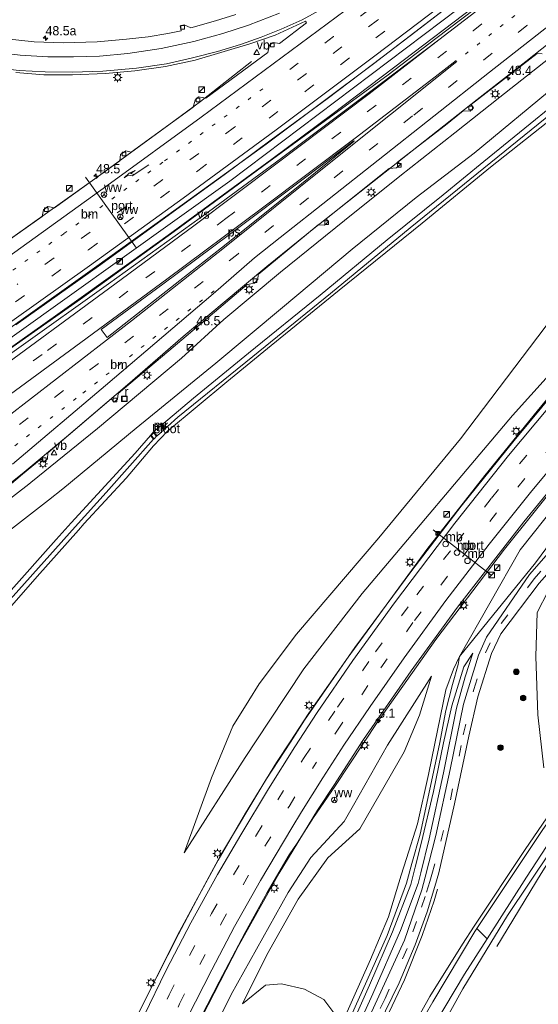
# Model space of a CAD drawing. Header units: millimetres. Extents: x 82463 to 85160, y 450000 to 452470.
# Tile 63 of 98: x 84031 to 84171, y 451075 to 451341. Entities that reach past the tile are written whole.
import ezdxf
from ezdxf.enums import TextEntityAlignment as Align

# ---------------------------------------------------------------- set-up
doc = ezdxf.new("R2010")
doc.units = ezdxf.units.MM
doc.linetypes.add('13strp', pattern=[4, 1, -3])
doc.linetypes.add('39strp', pattern=[12, 3, -9])
for name, color, linetype, lineweight in [('af-b5-muur', 8, 'muur', 18), ('af-bs-muur', 8, 'muur', 18), ('af-bs-rasterhekwerk', 8, 'hekwerk', 18), ('as-bs-kilometr', 13, 'Continuous', 18), ('bp-bs-boom', 93, 'Continuous', 18), ('bw-bs-drip', 8, 'Continuous', 18), ('bw-bs-portaal', 8, 'Continuous', 18), ('bw-bs-rona', 8, 'Continuous', 18), ('gr-bs-geleiderail', 213, 'geleiderail', 18), ('gw-bs-insteekwatergang', 93, 'Continuous', 18), ('gw-bs-kruinlijn', 93, 'Continuous', 18), ('gw-bs-teenlijn', 93, 'Continuous', 18), ('mk-b5-verdrijfstrp', 8, 'Continuous', 18), ('mk-b5-vlakmark', 8, 'Continuous', 18), ('mk-bs-13streep 0.45', 8, '13strp', 18), ('mk-bs-39streep 0.15', 8, '39strp', 18), ('mk-bs-pijlre750', 8, 'Continuous', 18), ('mk-bs-streep 0.15', 8, 'Continuous', 18), ('og-b5-water', 153, 'Continuous', 18), ('og-bs-inrichtingselement', 253, 'Continuous', 18), ('og-bs-maaiveld', 253, 'Continuous', 18), ('og-bs-terreinafscheiding', 253, 'Continuous', 18), ('wh-bs-greppel', 133, 'greppel', 18), ('wh-bs-kolk', 8, 'Continuous', 18), ('wh-bs-put', 8, 'Continuous', 18), ('wh-bs-waterlijn', 133, 'Continuous', 18), ('wm-bs-lichtmast', 8, 'Continuous', 18), ('wm-bs-lijnverlich', 8, 'lijnverlich', 18), ('wm-bs-verkeersbord', 8, 'Continuous', 18)]:
    doc.layers.add(name, color=color, linetype=linetype, lineweight=lineweight)
doc.styles.add('rtw_iso', font='iso-rtw.shx')
doc.linetypes.add('geleiderail', pattern='A,2,-1,[175,RTW.shx,S=0.5,R=0,X=0,Y=0],-1', length=4)
doc.linetypes.add('greppel', pattern='A,25.5,-0.01,[14,RTW.shx,S=1,R=0,X=0,Y=0],1,[14,RTW.shx,S=1,R=0,X=0,Y=0],1,[14,RTW.shx,S=1,R=0,X=0,Y=0],1,[14,RTW.shx,S=1,R=0,X=0,Y=0],1,[14,RTW.shx,S=1,R=0,X=0,Y=0],0.5,-0.01', length=30.02)
doc.linetypes.add('hekwerk', pattern='A,7,-1.5,[1,RTW.shx,S=0.75,R=0,X=0,Y=0],-1.5', length=10)
doc.linetypes.add('lijnverlich', pattern='A,0,-5,[22,RTW.shx,S=1,R=0,X=-0.625,Y=0],2.5,-0.5,[3,RTW.shx,S=0.5,R=0,X=0,Y=0],-0.5,2.5,[22,RTW.shx,S=1,R=180,X=0.625,Y=0],-5', length=16)
doc.linetypes.add('muur', pattern='A,8,-1,[6,RTW.shx,S=0.75,R=90,X=0,Y=0],-1', length=10)

# ---------------------------------------------------------------- blocks, each defined once
blk = doc.blocks.new('kolk')
blk.add_lwpolyline([(-0.5, -0.5), (0.5, -0.5), (0.5, 0.5), (-0.5, 0.5)], close=True)
blk = doc.blocks.new('verkeersbord')
for p, q in [((0, 0.75), (-0.75, -0.625)), ((0.75, -0.625), (0, 0.75)), ((-0.75, -0.625), (0.75, -0.625))]:
    blk.add_line(p, q)
blk = doc.blocks.new('dtbattr')
at = {"style": 'rtw_iso'}
blk.add_attdef('TAG', (0.59, 0.87), '', height=2.5, dxfattribs=at)
blk = doc.blocks.new('put')
for p, q in [((0.75, 0.75), (-0.75, 0.75)), ((-0.75, 0.75), (-0.75, -0.75)), ((0.75, -0.75), (0.75, 0.75)), ((-0.75, -0.75), (0.75, -0.75))]:
    blk.add_line(p, q)
blk.add_lwpolyline([(-0.625, 0.625), (0.625, 0.625), (0.625, -0.625), (-0.625, -0.625)], close=True)
blk = doc.blocks.new('wegwijzer')
for q in [(-0.53, -0.53), (0, 0.75), (0.53, -0.53)]:
    blk.add_line((0, 0), q)
blk.add_circle((0, 0), 0.75)
blk = doc.blocks.new('dtb')
blk.add_circle((0, 0), 0.75)
blk = doc.blocks.new('camera')
h = blk.add_hatch(color=256)
h.paths.add_polyline_path([(0.5, 0.5), (-0.5, 0.5), (0, 0)])
h.paths.add_polyline_path([(0, 0), (-0.5, -0.5), (0.5, -0.5)])
for p, q in [((-0.5, 0.5), (0.5, -0.5)), ((0.5, 0.5), (-0.5, -0.5))]:
    blk.add_line(p, q)
blk.add_lwpolyline([(-0.5, 0.5), (0.5, 0.5), (0.5, -0.5), (-0.5, -0.5)], close=True)
blk = doc.blocks.new('dtbattr-r')
at = {"style": 'rtw_iso'}
blk.add_attdef('TAG', text='', height=2.5, dxfattribs=at).set_placement((0, 0), align=Align.MIDDLE_CENTER)
blk = doc.blocks.new('dtbattr-l')
at = {"style": 'rtw_iso'}
blk.add_attdef('TAG', (0, 0), '', height=2.5, dxfattribs=at)
blk = doc.blocks.new('pijlr')
for p, q in [((0, 0, 0.1), (5.45, 0, 0.1)), ((5.45, -0.75, 0.1), (4.7, 0, 0.1)), ((6.2, -0.75, 0.1), (5.45, 0, 0.1)), ((4, -0.75, 0.1), (5.45, -0.75, 0.1)), ((5.7, -1.05, 0.1), (4, -0.75, 0.1)), ((7.5, -0.75, 0.1), (5.7, -1.05, 0.1)), ((7.5, -0.75, 0.1), (6.2, -0.75, 0.1))]:
    blk.add_line(p, q)
blk = doc.blocks.new('kast')
blk.add_line((-0.75, -0.75), (0.75, 0.75))
blk.add_lwpolyline([(-0.75, 0.75), (0.75, 0.75), (0.75, -0.75), (-0.75, -0.75)], close=True)
blk = doc.blocks.new('boom')
blk.add_hatch(color=256).paths.add_polyline_path([(-0.75, 0, 1), (0.75, 0, 1)])
blk.add_circle((0, 0), 0.75)
blk = doc.blocks.new('lantaarnpaal')
for p, q in [((-0.75, 0), (-1.25, 0)), ((-0.88, 0.88), (-0.53, 0.53)), ((0, 0.75), (0, 1.25)), ((0.53, 0.53), (0.88, 0.88)), ((0.75, 0), (1.25, 0)), ((-0.53, -0.53), (-0.88, -0.88)), ((0, -0.75), (0, -1.25)), ((0.53, -0.53), (0.88, -0.88))]:
    blk.add_line(p, q)
blk.add_circle((0, 0), 0.75)
blk = doc.blocks.new('hecto')
for p, q in [((0, 0.625), (-0.625, 0)), ((0, -0.625), (0, 0.625)), ((-0.625, 0), (0.625, 0)), ((0.625, 0), (0, -0.625))]:
    blk.add_line(p, q)

msp = doc.modelspace()

# ---------------------------------------------------------------- linework, layer by layer
at = {"layer": 'af-b5-muur'}
msp.add_polyline3d([(84067.165, 451229.726, 0.372), (84068.148, 451228.621, -0.303), (84067.998, 451228.489, -0.566), (84067.173, 451229.416, -0.566), (84066.587, 451228.69, -0.566), (84067.365, 451227.822, -0.566), (84067.217, 451227.688, -0.307), (84066.325, 451228.684, 0.358)], close=True, dxfattribs=at)
at = {"layer": 'af-bs-muur'}
msp.add_polyline3d([(84067.291, 451227.755, -0.307), (84066.456, 451228.687, 0.358), (84067.169, 451229.571, 0.372), (84068.073, 451228.555, -0.303)], dxfattribs=at)
at = {"layer": 'af-bs-rasterhekwerk'}
for points in [[(84160.026, 451090.534, -0.789), (84172.058, 451110.252, -0.743), (84183.684, 451128.616, -0.816), (84196.344, 451146.822, -1.016), (84211.599, 451166.819, -1.084), (84230.741, 451191.569, -1.011), (84243.081, 451207.638, -1.12), (84245.257, 451209.852, -0.791), (84246.789, 451211.536, -0.616)], [(84144.004, 451105.996, -0.266), (84143.139, 451102.83, -0.263), (84139.895, 451093.503, -0.263), (84135.046, 451081.52, -0.236), (84123.391, 451056.8, -0.236)]]:
    msp.add_polyline3d(points, dxfattribs=at)
at = {"layer": 'bw-bs-portaal'}
for points in [[(84048.818, 451298.582, 11.831), (84062.566, 451279.346, 11.84)], [(84142.873, 451203.216, 8.637), (84158.554, 451190.943, 8.682)]]:
    msp.add_polyline3d(points, dxfattribs=at)
at = {"layer": 'gr-bs-geleiderail'}
for points in [[(84281.006, 451455.09, 3.519), (84258.857, 451435.466, 3.524), (84231.19, 451412.164, 3.775), (84207.664, 451392.843, 4.02), (84185.233, 451374.742, 4.118), (84159.994, 451354.857, 4.238), (84136.583, 451336.785, 4.28), (84129.064, 451331.014, 4.234), (84114.144, 451319.778, 4.157), (84098.98, 451308.628, 4.229), (84086.286, 451299.198, 4.166)], [(84284.033, 451452.167, 2.875), (84264.551, 451435.124, 3.478), (84251.042, 451423.693, 3.64), (84230.091, 451406.008, 3.89), (84205.796, 451385.887, 4.006), (84182.975, 451367.52, 4.169), (84156.336, 451346.634, 4.229), (84132.107, 451328.153, 4.266), (84115.766, 451315.832, 4.225), (84099.152, 451303.444, 4.229), (84081.967, 451290.855, 4.252), (84071.142, 451282.929, 4.265), (84060.615, 451275.335, 4.274), (84041.281, 451261.559, 4.211), (84020.012, 451246.493, 4.202), (84010.303, 451239.697, 4.154)], [(84269.9, 451413.174, 2.346), (84258.346, 451403.547, 3.148), (84241.049, 451389.102, 3.329), (84223.266, 451374.329, 3.385), (84205.28, 451359.713, 3.538), (84186.481, 451344.566, 3.64), (84167.904, 451329.859, 3.668), (84154.727, 451319.546, 3.714), (84110.536, 451284.658, 3.757), (84097.821, 451274.415, 3.798), (84086.307, 451264.734, 3.721), (84075.248, 451255.462, 3.766), (84060.167, 451242.439, 3.69), (84043.615, 451228.385, 3.573), (84031.615, 451218.385, 3.483)], [(84325.427, 451412.518, 2.652), (84317.25, 451403.133, 3.209), (84304.918, 451389.186, 3.065), (84288.404, 451370.179, 3.158), (84268.528, 451347.606, 3.362), (84250.429, 451326.91, 3.413), (84232.006, 451305.915, 3.441), (84195.218, 451263.742, 3.26), (84177.753, 451243.474, 3.026), (84170.949, 451235.302, 3.067), (84156.822, 451217.886, 3.062), (84141.095, 451197.855, 3.099), (84119.813, 451168.774, 2.995), (84109.174, 451153.623, 3.049), (84104.129, 451145.871, 2.933)], [(84337.079, 451401.305, 2.963), (84328.878, 451391.75, 2.722), (84314.812, 451375.662, 2.916), (84299.912, 451358.654, 2.93), (84284.109, 451340.555, 2.949), (84269.167, 451323.532, 3.018), (84255.116, 451307.414, 2.995), (84225.198, 451273.203, 2.981), (84207.67, 451253.261, 2.977), (84198.139, 451242.231, 2.66), (84181.734, 451222.886, 2.574), (84167.395, 451205.376, 2.538), (84149.413, 451182.261, 2.293), (84136.856, 451165.072, 2.18), (84124.033, 451146.5, 1.949), (84115.931, 451134.069, 1.873)], [(83993.116, 451256.888, 3.467), (84010.57, 451269.195, 3.479), (84029.109, 451282.307, 3.52), (84051.902, 451298.612, 3.602), (84071.295, 451312.694, 3.606), (84079.906, 451319.01, 3.638), (84093.682, 451329.818, 2.894)], [(84086.286, 451299.198, 4.166), (84074.521, 451290.623, 3.983), (84052.887, 451274.969, 3.861), (84029.919, 451258.598, 4.189)], [(83903.054, 451122.562, 3.533), (83908.791, 451126.695, 3.519), (83920.865, 451135.204, 3.483), (83935.921, 451146.117, 3.429), (83948.754, 451155.361, 3.343), (83963.328, 451166.272, 3.343), (83978.345, 451177.423, 3.245), (83993.604, 451188.964, 3.236), (84008.365, 451200.299, 3.37), (84022.589, 451211.181, 3.451), (84030.35, 451217.33, 3.474), (84031.615, 451218.385, 3.483)], [(84104.129, 451145.871, 2.933), (84100.485, 451140.271, 2.85), (84092.039, 451126.587, 2.655), (84084.63, 451113.843, 2.646), (84079.652, 451104.565, 2.452), (84073.956, 451093.893, 2.388), (84068.037, 451082.311, 2.334), (84060.865, 451067.981, 2.162), (84054.184, 451053.556, 1.967), (84047.314, 451037.76, 1.895), (84042.126, 451025.336, 1.682)], [(84115.931, 451134.069, 1.873), (84111.591, 451127.41, 1.832), (84101.17, 451110.338, 1.723), (84090.107, 451090.526, 1.619), (84080.335, 451071.589, 1.375), (84072.69, 451055.989, 1.32)]]:
    msp.add_polyline3d(points, dxfattribs=at)
at = {"layer": 'gw-bs-insteekwatergang'}
for points in [[(84186.921, 451327.534, 0.453), (84156.509, 451302.845, 0.375), (84145.535, 451293.761, 0.466), (84130.405, 451281.64, 0.462), (84112.294, 451266.691, 0.462), (84092.866, 451250.957, 0.502), (84078.019, 451238.838, 0.448), (84071.048, 451232.955, 0.322), (84067.165, 451229.726, 0.372)], [(84046.856, 451203.144, 0.416), (84048.397, 451204.88, 0.421), (84059.739, 451217.166, 0.399), (84067.166, 451225.874, 0.403), (84070.987, 451229.863, 0.39), (84087.037, 451243.247, 0.502), (84098.978, 451253.039, 0.502), (84117.395, 451268.049, 0.547), (84139.85, 451286.16, 0.466), (84158.309, 451301.26, 0.486), (84175.564, 451314.856, 0.504)], [(84044.945, 451205.055, 0.422), (84062.194, 451223.929, 0.34), (84066.325, 451228.684, 0.358)], [(84158.465, 451091.535, -1.15), (84162.97, 451098.94, -1.15), (84180.567, 451125.176, -1.033), (84198.285, 451150.751, -1.137), (84218.274, 451177.138, -1.521), (84228.7, 451190.863, -1.521), (84242.924, 451208.026, -1.272), (84244.24, 451211.318, -0.965), (84243.272, 451213.734, -0.752), (84241.697, 451214.281, -0.666), (84239.759, 451213.718, -0.625), (84234.551, 451207.725, -0.77), (84210.379, 451176.381, -0.815), (84194.513, 451155.892, -0.716), (84183.149, 451139.328, -0.775), (84167.691, 451116.748, -0.734), (84153.979, 451096.021, -0.737)], [(84046.856, 451203.144, 0.416), (84035.731, 451190.605, 0.381), (84023.115, 451176.21, 0.327), (84007.334, 451158.967, 0.358), (83996.673, 451146.86, 0.372), (83984.249, 451132.564, 0.439), (83975.64, 451122.846, 0.471), (83974.444, 451122.446, 0.471), (83973.372, 451123.128, 0.471), (83973.113, 451123.293, 0.471), (83972.669, 451124.566, 0.471), (83973.206, 451126.027, 0.471), (83983.276, 451136.702, 0.444), (83998.042, 451153.413, 0.39), (84012.74, 451169.628, 0.358), (84027.958, 451186.084, 0.358), (84040.861, 451200.592, 0.448), (84044.945, 451205.055, 0.422)], [(84153.979, 451096.021, -0.737), (84150.753, 451091.146, -0.738), (84141.928, 451076.969, -0.576), (84134.511, 451063.742, -0.738), (84128.468, 451050.677, -0.915), (84119.132, 451027.831, -1.114), (84103.428, 450988.961, -0.929), (84088.583, 450950.43, -0.775), (84078.216, 450918.597, -0.779), (84072.043, 450899.776, -0.29), (84066.986, 450880.378, -0.413), (84063.638, 450866.182, -0.431), (84062.387, 450858.688, -0.554), (84061.157, 450844.965, -0.418), (84060.525, 450833.339, -0.45), (84060.646, 450826.18, -0.463)], [(84158.465, 451091.535, -1.15), (84150.906, 451079.11, -1.15), (84140.264, 451059.89, -1.15), (84134.6, 451047.563, -1.15), (84119.118, 451010.399, -1.15), (84103.699, 450969.785, -1.15), (84093.919, 450943.875, -1.15), (84077.753, 450895.86, -1.15), (84072.295, 450877.884, -0.995), (84069.021, 450859.577, -0.945), (84068.007, 450845.21, -1.005)]]:
    msp.add_polyline3d(points, dxfattribs=at)
at = {"layer": 'gw-bs-kruinlijn'}
for points in [[(84034.002, 451215.998, 2.806), (84052.065, 451230.621, 2.885), (84074.712, 451249.633, 2.916), (84086.173, 451260.119, 2.988), (84101.56, 451272.927, 2.993), (84118.82, 451286.844, 3.006), (84133.832, 451298.861, 3.06), (84148.704, 451310.606, 3.097), (84160.894, 451320.201, 3.185), (84174.031, 451330.599, 3.097), (84191.948, 451345.271, 2.986), (84214.511, 451363.326, 2.782), (84241.317, 451385.021, 2.638), (84276.747, 451413.268, 2.14), (84291.831, 451424.102, 1.972), (84300.209, 451430.73, 1.618), (84302.262, 451433.218, 1.336), (84301.768, 451435.486, 1.223), (84300.301, 451437.961, 0.755)], [(84098.508, 451151.492, 1.761), (84107.844, 451165.626, 1.881), (84123.609, 451185.947, 1.927), (84164.276, 451234.101, 2.18), (84193.28, 451266.238, 2.517), (84208.968, 451285.22, 2.559), (84225.954, 451304.699, 2.527), (84242.016, 451322.703, 2.61), (84259.488, 451342.419, 2.647), (84275.257, 451360.269, 2.638), (84292.444, 451380.277, 2.606), (84306.481, 451396.297, 2.559), (84315.328, 451406.204, 2.476), (84319.501, 451410.966, 2.312), (84320.413, 451411.856, 2.149), (84322.127, 451412.303, 2.058), (84323.219, 451411.893, 1.528)], [(84150.004, 451168.917, 0.814), (84166.423, 451197.797, 1.33), (84179.398, 451214.069, 1.505), (84195.397, 451233.212, 1.512), (84206.342, 451246.173, 1.575), (84217.513, 451258.298, 1.482), (84232.51, 451276.078, 1.537), (84248.731, 451293.608, 1.633), (84262.163, 451309.148, 1.771), (84276.844, 451326.033, 1.89), (84291.59, 451342.79, 1.76), (84297.873, 451349.79, 1.772), (84308.572, 451361.731, 1.826), (84321.681, 451378.071, 1.788), (84330.639, 451388.067, 1.618), (84336.796, 451395.109, 1.69), (84336.653, 451396.781, 1.689), (84335.734, 451397.345, 2.049)], [(83907.096, 451123.468, 2.921), (83907.888, 451122.869, 2.871), (83908.817, 451123.013, 2.871), (83920.203, 451130.998, 2.885), (83958.576, 451159.305, 2.651), (83977.553, 451172.925, 2.624), (83996.816, 451187.28, 2.638), (84033.467, 451215.564, 2.804), (84034.002, 451215.998, 2.806)], [(84137.069, 451112.931, 0.252), (84139.306, 451120.901, 0.352), (84144.514, 451145.212, 0.424), (84146.281, 451154.299, 0.719), (84148.027, 451161.336, 0.932), (84149.58, 451166.787, 0.955), (84150.004, 451168.917, 0.814)], [(84138.003, 451111.997, 0.149), (84139.627, 451118.377, 0.18), (84142.947, 451132.455, 0.42), (84145.664, 451145.636, 0.637), (84147.927, 451155.623, 0.787), (84151.142, 451166.122, 0.9), (84153.552, 451169.874, 0.61)], [(84121.266, 451128.734, 0.812), (84130.516, 451144.929, 1.085), (84142.367, 451163.587, 0.954)], [(84075.463, 451115.805, 1.366), (84092.004, 451141.645, 1.678), (84098.508, 451151.492, 1.761)], [(84078.998, 451059.081, 0.185), (84088.192, 451077.561, 0.293), (84103.652, 451105.161, 0.583), (84109.713, 451114.55, 0.764), (84118.731, 451124.296, 0.737), (84121.266, 451128.734, 0.812)], [(84137.069, 451112.931, 0.252), (84135.584, 451107.641, 0.185), (84130.392, 451093.508, 0.171), (84120.559, 451071.627, 0.207)], [(84138.003, 451111.997, 0.149), (84136.8, 451107.273, 0.126), (84131.845, 451094.514, 0.23), (84125.59, 451080.063, 0.207), (84116.242, 451058.999, 0.239)], [(84091.229, 451075.019, -0.888), (84097.463, 451080.044, -0.653), (84101.816, 451080.43, -0.508), (84108.051, 451079.015, -0.503), (84113.286, 451076.156, -0.53), (84115.98, 451072.6, -0.458), (84116.179, 451065.178, -0.363)]]:
    msp.add_polyline3d(points, dxfattribs=at)
at = {"layer": 'gw-bs-teenlijn'}
for points in [[(84038.752, 451211.248, 0.362), (84042.666, 451214.294, 0.358), (84062.458, 451230.67, 0.282), (84084.015, 451248.308, 0.277), (84102.096, 451263.36, 0.3), (84120.935, 451279.076, 0.318), (84138.211, 451293.041, 0.381), (84153.951, 451305.095, 0.347), (84176.428, 451323.636, 0.356), (84200.279, 451342.895, 0.393), (84222.224, 451360.976, 0.426), (84245.167, 451378.815, 0.435), (84275.377, 451404.452, 0.501), (84293.128, 451417.888, 0.197), (84300.278, 451422.393, -0.185), (84303.358, 451424, -0.575)], [(84092.955, 451157.045, 0.706), (84095.731, 451161.545, 0.7), (84105.857, 451174.982, 0.8), (84128.136, 451200.998, 1.203), (84150.196, 451227.839, 0.985), (84173.182, 451258.027, 0.863), (84185.131, 451274.174, 0.801), (84197.673, 451289.918, 0.792), (84211.323, 451305.459, 0.713), (84235.461, 451333.131, 0.769), (84260.078, 451360.822, 0.76), (84283.93, 451387.081, 0.713), (84299.604, 451403.57, 0.178), (84312.034, 451416.721, -0.907)], [(84150.004, 451168.917, 0.814), (84170.55, 451194.3, 0.488), (84183.232, 451211.511, 0.493), (84199.249, 451229.46, 0.286), (84210.49, 451243.228, 0.305), (84220.988, 451255.1, 0.155), (84236.375, 451272.858, 0.193), (84252.877, 451290.078, 0.233), (84266.676, 451305.892, 0.55), (84281.103, 451322.127, 0.836), (84294.151, 451340.762, 0.953), (84300.314, 451347.475, 1.152), (84310.287, 451360.377, 1.345), (84323.332, 451376.635, 1.275), (84331.596, 451387.134, 1.31), (84341.283, 451396.377, 0.394), (84340.606, 451398.693, 0.312), (84338.779, 451401.035, 0.039)], [(84251.724, 451249.735, 0.067), (84233.264, 451246.519, 0.139), (84221.024, 451237.654, 0.165), (84209.467, 451226.843, 0.134), (84195.704, 451211.727, 0.183), (84182.759, 451197.301, 0.201), (84173.966, 451186.587, 0.25), (84170.996, 451180.844, 0.139), (84170.604, 451168.961, -0.02), (84171.133, 451153.201, -0.445), (84172.794, 451138.825, -0.391)], [(84038.752, 451211.248, 0.362), (84021.634, 451197.929, 0.381), (84003.505, 451183.882, 0.381), (83981.2, 451167.344, 0.462), (83965.224, 451155.596, 0.435), (83949.58, 451144.459, 0.367), (83933.046, 451131.791, 0.327), (83917.928, 451120.364, 0.17), (83903.693, 451110.668, 0.125)], [(84150.004, 451168.917, 0.814), (84148.303, 451165.487, 0.773), (84146.303, 451159.918, 0.424), (84143.272, 451145.455, 0.042), (84141.614, 451137.021, 0.017), (84138.604, 451123.654, -0.119), (84135.655, 451114.345, -0.305)], [(84139.522, 451110.478, -0.449), (84141.796, 451119.648, -0.449), (84145.605, 451137.525, -0.3), (84149.164, 451154.986, 0.121), (84151.513, 451163.403, 0.287), (84153.552, 451169.874, 0.61)], [(84142.367, 451163.587, 0.954), (84139.133, 451153.073, 0.216), (84135.036, 451143.195, 0.008), (84124.711, 451125.289, -0.127)], [(84092.955, 451157.045, 0.706), (84088.667, 451150.096, 0.714), (84082.894, 451136.13, 0.981), (84075.463, 451115.805, 1.366)], [(84091.229, 451075.019, -0.888), (84097.808, 451088.261, -0.286), (84106.325, 451103.314, -0.141), (84114.368, 451114.5, -0.033), (84122.992, 451122.308, -0.15), (84124.711, 451125.289, -0.127)], [(84116.179, 451065.178, -0.363), (84125.918, 451087.025, -0.376), (84130.713, 451098.506, -0.453), (84134.221, 451109.82, -0.395), (84135.655, 451114.345, -0.305)], [(84139.522, 451110.478, -0.449), (84138.806, 451107.593, -0.449), (84134.011, 451094.889, -0.449), (84126.507, 451077.692, -0.449), (84108.464, 451038.087, -0.449)]]:
    msp.add_polyline3d(points, dxfattribs=at)
at = {"layer": 'mk-b5-verdrijfstrp'}
msp.add_polyline3d([(84021.521, 451243.886, 3.316), (84012.621, 451237.449, 3.232), (84011.352, 451238.717, 3.219), (84030.776, 451252.409, 3.302), (84055.042, 451269.694, 3.325), (84082.026, 451289.183, 3.411), (84101.788, 451303.703, 3.375), (84128.526, 451323.68, 3.434), (84144.411, 451335.71, 3.293), (84125.499, 451321.069, 3.411), (84100.601, 451302.322, 3.429), (84078.078, 451285.447, 3.379), (84056.724, 451269.634, 3.293)], close=True, dxfattribs=at)
at = {"layer": 'mk-b5-vlakmark'}
msp.add_polyline3d([(84086.842, 451280.488, 3.111), (84054.68, 451255.178, 3.034), (84053.045, 451257.369, 3.08), (84069.671, 451269.614, 3.025), (84087.77, 451283.1, 3.125), (84108.351, 451298.538, 3.175), (84121.377, 451308.391, 3.175), (84121.49, 451308.265, 3.175), (84107.255, 451296.814, 3.121)], close=True, dxfattribs=at)
at = {"layer": 'mk-bs-13streep 0.45'}
for p, q in [((84151.554, 451331.847, 3.161), (84186.891, 451359.441, 3.03)), ((84096.779, 451322.477, 3.093), (84069.684, 451302.619, 3.066)), ((84069.684, 451302.619, 3.066), (84042.931, 451283.294, 2.989)), ((84042.931, 451283.294, 2.989), (84022.689, 451268.856, 2.989))]:
    msp.add_line(p, q, dxfattribs=at)
msp.add_polyline3d([(84026.518, 451223.482, 2.695), (84048.104, 451240.162, 2.848), (84084.07, 451268.236, 2.953)], dxfattribs=at)
at = {"layer": 'mk-bs-39streep 0.15'}
for p, q in [((84165.97, 451370.576, 3.08), (84127.766, 451341.001, 3.22)), ((84205.901, 451369.646, 2.889), (84168.206, 451339.55, 3.071)), ((84153.688, 451338.172, 3.266), (84182.16, 451360.436, 3.22)), ((84108.199, 451321.758, 3.27), (84137.183, 451343.661, 3.293)), ((84127.766, 451341.001, 3.22), (84089.1, 451312.053, 3.143)), ((84168.206, 451339.55, 3.071), (84137.273, 451315.125, 3.052)), ((84125.015, 451316.222, 3.293), (84153.688, 451338.172, 3.266)), ((84079.143, 451300.291, 3.266), (84108.199, 451321.758, 3.27)), ((84105.916, 451301.707, 3.266), (84125.015, 451316.222, 3.293)), ((84137.273, 451315.125, 3.052), (84109.076, 451292.945, 3.107)), ((84089.1, 451312.053, 3.143), (84059.778, 451290.684, 3.089)), ((84086.749, 451287.367, 3.261), (84105.916, 451301.707, 3.266)), ((84049.617, 451278.933, 3.193), (84079.143, 451300.291, 3.266)), ((84109.076, 451292.945, 3.107), (84090.041, 451277.806, 3.089)), ((84059.778, 451290.684, 3.089), (84030.292, 451269.582, 3.057)), ((84065.135, 451271.305, 3.13), (84086.749, 451287.367, 3.261)), ((84020.095, 451257.906, 3.139), (84049.617, 451278.933, 3.193)), ((84090.041, 451277.806, 3.089), (84061.751, 451255.575, 2.907)), ((84038.53, 451251.703, 3.22), (84065.135, 451271.305, 3.13)), ((84061.751, 451255.575, 2.907), (84023.835, 451226.165, 2.779)), ((84015.213, 451234.787, 3.056), (84038.53, 451251.703, 3.22))]:
    msp.add_line(p, q, dxfattribs=at)
for points in [[(84272.011, 451463.754, 1.961), (84247.203, 451441.933, 2.281), (84211.405, 451411.895, 2.689), (84182.685, 451388.556, 2.939), (84163.691, 451373.416, 3.048), (84135.09, 451351.165, 3.125), (84115.891, 451336.592, 3.116), (84104.03, 451327.646, 3.098)], [(84107.959, 451141.624, 1.817), (84116.938, 451155.235, 1.886), (84127.274, 451170.22, 1.949), (84138.424, 451185.605, 2.044), (84149.284, 451199.909, 2.094), (84158.641, 451211.788, 2.19), (84174.349, 451230.978, 2.249), (84190.192, 451249.714, 2.317), (84206.208, 451268.281, 2.353), (84236.398, 451303.028, 2.426), (84268.685, 451339.924, 2.471), (84301.759, 451377.835, 2.358), (84329.155, 451408.93, 2.137)], [(84347.22, 451391.627, 2.126), (84344.794, 451388.854, 2.104), (84331.82, 451374.18, 1.947), (84315.837, 451355.873, 1.588), (84301.953, 451340.094, 1.281), (84287.799, 451323.91, 0.929), (84277.94, 451312.704, 0.698), (84263.878, 451296.71, 0.407), (84249.975, 451280.932, 0.099), (84235.877, 451264.8, 0.056), (84222.029, 451249.109, 0.08), (84209.972, 451235.271, 0.131), (84192.04, 451214.916, 0.257), (84179.912, 451201.011, 0.284), (84170.152, 451189.931, 0.357), (84159.508, 451175.431, 0.555)], [(84264.868, 451330.14, 2.367), (84208.99, 451266.052, 2.222), (84191.654, 451245.837, 2.153), (84175.228, 451226.362, 2.035), (84159.987, 451207.79, 1.972), (84146.752, 451190.664, 1.895), (84137.36, 451178.098, 1.827), (84125.199, 451161.071, 1.731), (84117.884, 451150.407, 1.768), (84110.474, 451139.138, 1.672)], [(84141.928, 451108.072, -0.311), (84142.519, 451109.991, -0.318), (84144.931, 451118.971, -0.232), (84147.513, 451130.195, -0.155), (84150.98, 451147.73, 0.076), (84153.845, 451160.049, 0.384), (84157.018, 451169.946, 0.51), (84159.508, 451175.431, 0.555)], [(84051.159, 451033.003, 0.962), (84060.613, 451054.576, 1.176), (84071.397, 451077.461, 1.381), (84082.898, 451099.439, 1.535), (84095.037, 451120.675, 1.763), (84100.776, 451130.191, 1.8), (84107.959, 451141.624, 1.817)], [(84054.59, 451031.863, 0.822), (84063.584, 451052.417, 0.962), (84074.228, 451075.016, 1.209), (84085.485, 451096.732, 1.386), (84097.335, 451117.626, 1.553), (84103.864, 451128.397, 1.53), (84110.474, 451139.138, 1.672)], [(84141.928, 451108.072, -0.311), (84140.677, 451104.016, -0.295), (84138.348, 451097.278, -0.313), (84135.77, 451089.948, -0.291), (84129.851, 451076.414, -0.295), (84120.688, 451057.521, -0.286)]]:
    msp.add_polyline3d(points, dxfattribs=at)
at = {"layer": 'mk-bs-streep 0.15'}
for points in [[(84006.277, 451243.723, 3.251), (84022.164, 451254.9, 3.189), (84049.859, 451274.606, 3.184), (84075.233, 451292.898, 3.216), (84100.353, 451311.337, 3.261), (84127.09, 451331.394, 3.266), (84150.145, 451348.987, 3.307), (84173.887, 451367.525, 3.27), (84196.606, 451385.717, 3.193), (84222.547, 451406.96, 2.98), (84249.576, 451429.606, 2.703), (84270.759, 451447.898, 2.494), (84280.111, 451455.953, 1.961)], [(84285.267, 451450.961, 2.522), (84260.378, 451429.64, 2.626), (84218.89, 451394.829, 2.921), (84176.862, 451360.926, 3.225), (84155.6, 451344.264, 3.32), (84144.411, 451335.71, 3.293)], [(84029.02, 451220.98, 2.699), (84054.199, 451242.26, 2.875), (84083.289, 451267.021, 2.966), (84094.548, 451276.731, 3.002), (84101.454, 451282.25, 2.984), (84127.979, 451303.166, 3.016), (84158.108, 451326.957, 2.984), (84189.298, 451351.499, 2.848), (84221.731, 451377.84, 2.739), (84253.76, 451404.493, 2.517), (84287.234, 451433.204, 2.163), (84295.759, 451440.715, 2.016)], [(84105.378, 451144.492, 2.012), (84111.452, 451153.756, 2.035), (84121.119, 451167.823, 2.108), (84132.372, 451183.439, 2.181), (84148.67, 451205.019, 2.231), (84163.251, 451223.317, 2.331), (84181.717, 451245.395, 2.326), (84204.97, 451272.585, 2.344), (84233.316, 451305.118, 2.48), (84268.873, 451345.699, 2.544), (84300.408, 451381.794, 2.453), (84326.494, 451411.492, 2.137)], [(84112.988, 451136.173, 1.373), (84118.661, 451144.981, 1.418), (84125.757, 451155.427, 1.459), (84134.98, 451168.595, 1.613), (84146.279, 451184.065, 1.727), (84157.989, 451199.34, 1.822), (84169.168, 451213.285, 1.926), (84183.024, 451230.002, 1.931), (84198.503, 451248.247, 2.072), (84216.295, 451268.699, 2.149), (84256.414, 451314.495, 2.249), (84278.689, 451339.861, 2.226), (84309.312, 451374.914, 2.14), (84334.56, 451403.729, 2.137)], [(83995.691, 451254.428, 2.844), (84027.368, 451276.701, 2.866), (84054.518, 451296.231, 2.948), (84080.032, 451314.763, 2.993), (84119.032, 451343.656, 3.002), (84146.604, 451364.817, 3.007), (84171.177, 451384.068, 2.93)], [(84112.967, 451344.18, 2.957), (84107.386, 451341.145, 2.858), (84101.724, 451338.63, 2.867), (84096.34, 451336.444, 2.782), (84090.677, 451334.49, 2.755), (84084.499, 451332.546, 2.683), (84077.701, 451330.874, 2.638), (84070.671, 451329.265, 2.597), (84062.558, 451328.066, 2.399), (84053.471, 451327.227, 2.269), (84045.261, 451326.966, 2.224), (84037.835, 451327.023, 2.166), (84030.867, 451327.435, 1.963), (84022.879, 451328.288, 1.855), (84015.095, 451329.677, 1.64), (84008.127, 451331.243, 1.361), (84001.882, 451332.921, 1.23), (83996.07, 451334.754, 1.091), (83989.329, 451337.109, 0.92), (83983.119, 451339.661, 0.745), (83978.328, 451341.898, 0.601)], [(84101.278, 451342.901, 2.777), (84092.905, 451339.7, 2.714), (84085.901, 451337.392, 2.687), (84078.107, 451335.258, 2.503), (84069.231, 451333.34, 2.399), (84060.223, 451332.024, 2.282), (84052.59, 451331.278, 2.143), (84045.515, 451331.094, 2.076), (84038.623, 451331.133, 1.909), (84031.092, 451331.541, 1.73), (84024.226, 451332.381, 1.631), (84017.203, 451333.471, 1.523), (84010.067, 451334.997, 1.221), (84000.609, 451337.5, 0.987), (83993.51, 451339.838, 0.741), (83991.331, 451340.787, 0.701), (83984.56, 451344.677, 0.464)], [(84017.84, 451232.16, 2.985), (84047.535, 451253.861, 3.034), (84070.825, 451270.994, 3.102), (84096.654, 451290.267, 3.193), (84121.743, 451309.148, 3.22), (84143.413, 451325.695, 3.207), (84149.06, 451330.154, 3.198)], [(84149.207, 451329.84, 3.189), (84113.341, 451301.178, 3.193), (84086.346, 451279.531, 3.098), (84061.198, 451259.746, 3.043), (84027.435, 451233.62, 2.962), (84021.193, 451228.807, 3.018)], [(84045.395, 451028.501, 1.12), (84050.278, 451040.194, 1.167), (84054.414, 451049.62, 1.26), (84059.387, 451060.78, 1.432), (84064.539, 451071.704, 1.558), (84070.645, 451084.12, 1.6), (84077.281, 451096.88, 1.716), (84084.51, 451109.969, 1.879), (84090.802, 451120.755, 1.945), (84098.267, 451133.12, 2.024), (84105.378, 451144.492, 2.012)], [(84112.988, 451136.173, 1.373), (84107.236, 451126.919, 1.367), (84104.565, 451122.593, 1.386), (84096.098, 451108.356, 1.316), (84089.116, 451095.901, 1.218), (84082.964, 451084.252, 1.097), (84076.415, 451071.299, 0.99), (84072.402, 451062.917, 0.887), (84066.677, 451050.521, 0.817), (84064.23, 451044.942, 0.71)]]:
    msp.add_polyline3d(points, dxfattribs=at)
at = {"layer": 'og-b5-water'}
for points in [[(84067.998, 451228.489, -0.566), (84067.365, 451227.822, -0.566), (84066.587, 451228.69, -0.566), (84067.173, 451229.416, -0.566)], [(84168.109, 451109.243, -1.77), (84157.426, 451092.574, -1.77), (84154.644, 451095.356, -1.77), (84172.302, 451121.888, -1.77), (84194.475, 451153.668, -1.77), (84239.694, 451211.405, -1.77), (84241.013, 451211.494, -1.77), (84241.793, 451210.738, -1.77), (84241.887, 451209.271, -1.77), (84231.803, 451196.179, -1.77), (84212.337, 451171.87, -1.77), (84197.198, 451152.131, -1.77), (84182.79, 451131.815, -1.77)]]:
    msp.add_polyline3d(points, close=True, dxfattribs=at)
msp.add_polyline3d([(84134.495, 451061.115, -1.77), (84142.763, 451075.588, -1.77), (84154.118, 451094.565, -1.77), (84154.644, 451095.356, -1.77), (84157.426, 451092.574, -1.77), (84151.339, 451083.077, -1.77), (84143.194, 451069.402, -1.77)], dxfattribs=at)
at = {"layer": 'og-bs-maaiveld'}
msp.add_polyline3d([(84067.217, 451227.688, -0.307), (84066.325, 451228.684, 0.358), (84067.165, 451229.726, 0.372), (84068.148, 451228.621, -0.303)], dxfattribs=at)
at = {"layer": 'og-bs-terreinafscheiding'}
for points in [[(84280.307, 451454.155, 2.485), (84255.16, 451432.499, 2.62), (84231.053, 451412.053, 2.861), (84205.965, 451391.446, 2.754), (84177.708, 451368.557, 2.601), (84149.067, 451346.386, 2.545), (84126.709, 451329.223, 2.439), (84097.629, 451307.482, 2.741), (84077.151, 451292.752, 2.782), (84070.408, 451287.863, 2.898), (84051.821, 451274.463, 3.245), (84031.399, 451259.901, 3.29), (84007.115, 451242.885, 3.28)], [(84010.356, 451239.644, 2.942), (84023.347, 451248.757, 3.047), (84047.406, 451265.589, 2.903), (84072.775, 451283.892, 2.822), (84098.412, 451302.722, 2.683), (84117.071, 451316.32, 2.656), (84130.654, 451326.28, 2.439), (84143.526, 451336.065, 2.272), (84161.331, 451349.641, 2.244), (84184.418, 451367.893, 2.355), (84203.031, 451382.984, 2.309), (84221.296, 451397.964, 2.156), (84241.86, 451415.131, 2.197), (84262.267, 451432.586, 2.276), (84283.268, 451451.245, 2.522)], [(84325.044, 451412.887, 2.344), (84322.709, 451410.217, 2.225), (84323.151, 451409.623, 2.225), (84308.868, 451393.371, 2.225), (84296.127, 451378.613, 2.318), (84282.26, 451362.843, 2.402), (84270.237, 451348.889, 2.425), (84226.619, 451299.041, 2.453), (84194.644, 451262.223, 2.388), (84180.197, 451245.958, 2.343), (84164.727, 451227.384, 2.338), (84150.411, 451209.586, 2.271), (84137.1, 451192.216, 2.216), (84121.675, 451171.36, 2.157), (84108.044, 451151.712, 2.067), (84104.202, 451145.798, 2.022)], [(84345.893, 451392.792, 2.122), (84343.853, 451390.471, 2.124), (84343.203, 451389.982, 2.098), (84330.422, 451375.114, 1.916), (84314.51, 451357.016, 1.578), (84301.666, 451342.409, 1.298), (84286.522, 451325.076, 0.958), (84276.501, 451313.659, 0.706), (84262.534, 451297.85, 0.434), (84248.65, 451281.965, 0.128), (84234.554, 451266.025, 0.1), (84220.628, 451250.044, 0.072), (84208.596, 451236.402, 0.111), (84195.671, 451221.565, 0.222), (84190.685, 451215.858, 0.24), (84178.535, 451202.085, 0.27), (84168.905, 451191.136, 0.373), (84157.243, 451174.207, 0.456)], [(84348.574, 451390.439, 2.118), (84346.567, 451388.137, 2.105), (84346.466, 451387.986, 2.102), (84346.174, 451387.551, 2.093), (84333.149, 451372.997, 1.916), (84317.172, 451354.724, 1.574), (84303.399, 451338.96, 1.291), (84289.138, 451322.697, 0.888), (84279.237, 451311.604, 0.663), (84265.186, 451295.621, 0.357), (84251.257, 451279.739, 0.056), (84237.111, 451263.694, 0.011), (84223.37, 451247.955, 0.046), (84211.348, 451234.086, 0.126), (84193.393, 451213.648, 0.269), (84180.669, 451199.057, 0.292), (84171.551, 451188.796, 0.351), (84161.18, 451175.075, 0.452)], [(84089.43, 451342.601, 2.633), (84083.97, 451340.895, 2.602), (84077.299, 451338.946, 2.516), (84075.491, 451339.734, 2.471), (84074.35, 451339.464, 2.471), (84074.654, 451338.129, 2.426), (84071.046, 451337.419, 2.372), (84065.697, 451336.511, 2.291), (84059.871, 451335.852, 2.13), (84051.915, 451335.21, 2.013), (84042.791, 451334.865, 1.909), (84034.913, 451335.202, 1.721), (84025.781, 451336.148, 1.509), (84019.056, 451337.108, 1.275), (84010.469, 451338.948, 1.069), (84001.013, 451341.718, 0.785)], [(84029.889, 451326.84, 1.981), (84037.536, 451326.263, 2.089), (84045.302, 451326.238, 2.229), (84054.235, 451326.61, 2.354), (84062.126, 451327.344, 2.467), (84070.427, 451328.52, 2.512), (84078.484, 451330.187, 2.507), (84093.259, 451334.601, 2.674), (84100.108, 451336.972, 2.714), (84108.332, 451340.766, 2.866), (84108.6, 451340.283, 2.916), (84101.307, 451334.74, 2.957), (84099.545, 451335.012, 3.074), (84098.55, 451334.293, 3.101), (84098.123, 451332.322, 3.105), (84081.344, 451319.93, 3.123), (84079.35, 451320.303, 3.123), (84078.469, 451319.442, 3.123), (84077.953, 451317.536, 3.114), (84061.138, 451305.379, 3.11), (84059.65, 451305.726, 3.11), (84058.281, 451304.733, 3.11), (84058.034, 451303.021, 2.997), (84040.355, 451290.236, 3.06), (84038.587, 451290.629, 3.06), (84037.378, 451289.724, 3.06), (84037.042, 451287.943, 3.105), (84020.008, 451275.957, 3.074)], [(84172.3, 451331.925, 3.005), (84171.004, 451332.046, 3.005), (84153.12, 451318.195, 3.069), (84153.759, 451317.28, 3.069), (84152.883, 451316.45, 3.069), (84151.001, 451316.529, 3.069), (84146.172, 451312.647, 3.023), (84133.286, 451302.757, 2.876), (84133.986, 451301.988, 2.876), (84132.916, 451301.062, 2.876), (84130.979, 451300.961, 2.876), (84113.858, 451287.274, 2.948), (84114.531, 451286.468, 2.948), (84113.471, 451285.558, 2.984), (84111.714, 451285.652, 2.984), (84095.489, 451272.235, 2.979), (84095.391, 451270.884, 2.979), (84094.465, 451269.942, 2.979), (84092.503, 451269.558, 2.979), (84071.305, 451251.567, 2.88), (84057.639, 451240.06, 2.894), (84057.483, 451238.539, 2.898), (84056.551, 451237.723, 2.898), (84055.745, 451238.646, 2.826), (84038.587, 451224.009, 2.782), (84038.503, 451222.395, 2.782), (84037.459, 451221.526, 2.755), (84036.771, 451222.419, 2.755), (84031.761, 451218.239, 2.762)], [(84031.761, 451218.239, 2.762), (84026.948, 451214.224, 2.768)], [(84177.8, 451217.559, 1.47), (84162.169, 451197.953, 1.284), (84143.561, 451173.584, 1.266), (84127.899, 451151.405, 1.185), (84116.204, 451133.796, 1.062)], [(84140.691, 451109.309, -0.397), (84143.574, 451120.497, -0.39), (84147.457, 451138.345, -0.182), (84151.081, 451156.01, 0.289), (84155.101, 451169.329, 0.429), (84157.243, 451174.207, 0.456)], [(84143.261, 451106.739, -0.298), (84144.369, 451110.398, -0.295), (84148.635, 451129.141, -0.159), (84152.529, 451147.411, -0.033), (84154.929, 451158.064, 0.393), (84158.593, 451169.723, 0.452), (84161.18, 451175.075, 0.452)], [(84104.202, 451145.798, 2.022), (84097.549, 451135.555, 1.945), (84085.344, 451115.112, 1.9), (84074.231, 451094.543, 1.605), (84063.183, 451072.687, 1.443), (84054.515, 451054.343, 1.157), (84045.183, 451032.598, 1.049), (84041.352, 451022.53, 1.055)], [(84069.961, 451050.412, 0.617), (84078.564, 451068.527, 0.766), (84084.976, 451080.986, 0.91), (84092, 451094.271, 0.994), (84097.952, 451105.106, 1.101), (84103.893, 451115.325, 1.171), (84106.088, 451118.441, 1.195), (84110.499, 451125.409, 1.195), (84116.204, 451133.796, 1.062)], [(84140.691, 451109.309, -0.397), (84139.79, 451105.813, -0.399), (84135.057, 451092.252, -0.399), (84124.699, 451069.621, -0.399)], [(84143.261, 451106.739, -0.298), (84141.177, 451099.854, -0.304), (84137.965, 451090.946, -0.304), (84133.675, 451080.728, -0.309), (84128.064, 451069.245, -0.3)]]:
    msp.add_polyline3d(points, dxfattribs=at)
at = {"layer": 'wh-bs-greppel'}
for points in [[(84246.025, 451373.908, -0.368), (84236.171, 451365.92, -0.391), (84219.458, 451352.249, -0.395), (84199.799, 451336.132, -0.391), (84178.336, 451318.683, -0.433), (84136.657, 451284.843, -0.383), (84115.092, 451267.102, -0.365), (84094.032, 451250.086, -0.307), (84073.756, 451233.638, -0.298), (84068.148, 451228.621, -0.303), (84067.998, 451228.489, -0.566)], [(84046.02, 451203.98, -0.33), (84054.41, 451213.32, -0.33), (84067.217, 451227.688, -0.307), (84067.365, 451227.822, -0.566)], [(83973.911, 451123.685, -0.566), (83980.775, 451131.205, -0.562), (83997.244, 451149.734, -0.548), (84014.267, 451168.694, -0.51), (84030.745, 451186.963, -0.426), (84046.02, 451203.98, -0.33)]]:
    msp.add_polyline3d(points, dxfattribs=at)
at = {"layer": 'wh-bs-waterlijn'}
for points in [[(84067.365, 451227.822, -0.566), (84066.587, 451228.69, -0.566), (84067.173, 451229.416, -0.566), (84067.998, 451228.489, -0.566), (84067.365, 451227.822, -0.566)], [(84154.644, 451095.356, -1.77), (84172.302, 451121.888, -1.77), (84194.475, 451153.668, -1.77), (84239.694, 451211.405, -1.77), (84241.013, 451211.494, -1.77), (84241.793, 451210.738, -1.77), (84241.887, 451209.271, -1.77), (84231.803, 451196.179, -1.77), (84212.337, 451171.87, -1.77), (84197.198, 451152.131, -1.77), (84182.79, 451131.815, -1.77), (84168.109, 451109.243, -1.77), (84157.426, 451092.574, -1.77)], [(84154.644, 451095.356, -1.77), (84154.118, 451094.565, -1.77), (84142.763, 451075.588, -1.77), (84134.495, 451061.115, -1.77), (84128.893, 451048.679, -1.77), (84116.148, 451017.366, -1.77), (84103.656, 450986.408, -1.77), (84093.393, 450959.841, -1.77), (84082.615, 450928.485, -1.77), (84073.644, 450899.705, -1.769), (84068.055, 450877.494, -1.769), (84064.701, 450863.021, -1.769), (84062.953, 450847.023, -1.769), (84063.094, 450831.038, -1.769)], [(84157.426, 451092.574, -1.77), (84151.339, 451083.077, -1.77), (84143.194, 451069.402, -1.77), (84137.452, 451058.596, -1.77), (84132.467, 451047.405, -1.77), (84124.05, 451026.582, -1.77), (84110.159, 450992.029, -1.77), (84094.913, 450952.182, -1.77), (84077.278, 450897.039, -1.769), (84071.576, 450878.058, -1.769), (84068.415, 450859.626, -1.769), (84066.829, 450840.865, -1.769)]]:
    msp.add_polyline3d(points, dxfattribs=at)
at = {"layer": 'wm-bs-lijnverlich'}
msp.add_polyline3d([(84316.159, 451483.841, 2.024), (84296.8, 451466.117, 2.374), (84229.533, 451408.304, 3.009), (84159.57, 451351.646, 3.083), (84087.824, 451297.461, 3.172), (84014.618, 451245.163, 3.325), (84008.842, 451241.158, 3.313)], dxfattribs=at)

# ---------------------------------------------------------------- block references
at = {"layer": 'af-b5-muur'}
ref = msp.add_blockref('dtbattr-r', (84067.234375, 451229.5, -0.196889), dxfattribs=at)
ref.add_attrib('TAG', 'mr', dxfattribs={"layer": '0', "height": 2.5, "style": 'rtw_iso'}).set_placement((84067.234375, 451229.5, -0.196889), align=Align.BOTTOM_LEFT)
at = {"layer": 'af-bs-muur'}
ref = msp.add_blockref('dtbattr-l', (84066.852505, 451229.178599, 0.365786), dxfattribs=at)
ref.add_attrib('TAG', 'mr', dxfattribs={"layer": '0', "height": 2.5, "style": 'rtw_iso'}).set_placement((84066.852505, 451229.178599, 0.365786), align=Align.BOTTOM_LEFT)
at = {"layer": 'as-bs-kilometr'}
ref = msp.add_blockref('dtbattr', (84037.969, 451336.179, 2.074), dxfattribs=at)
ref.add_attrib('TAG', '48.5a', dxfattribs={"layer": '0', "height": 2.5, "style": 'rtw_iso'}).set_placement((84037.969, 451336.179, 2.074), align=Align.BOTTOM_LEFT)
for p in [(84037.969, 451336.179, 2.074), (84163.053, 451325.45, 2.976), (84051.67, 451298.846, 2.991), (84078.783, 451257.768, 2.904), (84127.971, 451151.628, 1.328)]:
    msp.add_blockref('hecto', p, dxfattribs=at)
ref = msp.add_blockref('dtbattr', (84163.053, 451325.45, 2.976), dxfattribs=at)
ref.add_attrib('TAG', '48.4', dxfattribs={"layer": '0', "height": 2.5, "style": 'rtw_iso'}).set_placement((84163.053, 451325.45, 2.976), align=Align.BOTTOM_LEFT)
ref = msp.add_blockref('dtbattr', (84051.67, 451298.846, 2.991), dxfattribs=at)
ref.add_attrib('TAG', '48.5', dxfattribs={"layer": '0', "height": 2.5, "style": 'rtw_iso'}).set_placement((84051.67, 451298.846, 2.991), align=Align.BOTTOM_LEFT)
ref = msp.add_blockref('dtbattr', (84078.783, 451257.768, 2.904), dxfattribs=at)
ref.add_attrib('TAG', '48.5', dxfattribs={"layer": '0', "height": 2.5, "style": 'rtw_iso'}).set_placement((84078.783, 451257.768, 2.904), align=Align.BOTTOM_LEFT)
ref = msp.add_blockref('dtbattr', (84127.971, 451151.628, 1.328), dxfattribs=at)
ref.add_attrib('TAG', '5.1', dxfattribs={"layer": '0', "height": 2.5, "style": 'rtw_iso'}).set_placement((84127.971, 451151.628, 1.328), align=Align.BOTTOM_LEFT)
at = {"layer": 'bp-bs-boom'}
for p in [(84165.33, 451164.8, -0.808), (84167.191, 451157.721, -0.808), (84161.045, 451144.311, -0.808)]:
    msp.add_blockref('boom', p, dxfattribs=at)
at = {"layer": 'bw-bs-drip'}
ref = msp.add_blockref('dtbattr', (84146.201, 451199.35, 8.651), dxfattribs=at)
ref.add_attrib('TAG', 'mb', dxfattribs={"layer": '0', "height": 2.5, "style": 'rtw_iso'}).set_placement((84146.201, 451199.35, 8.651), align=Align.BOTTOM_LEFT)
ref = msp.add_blockref('dtbattr', (84149.285, 451197.019, 8.651), dxfattribs=at)
ref.add_attrib('TAG', 'mb', dxfattribs={"layer": '0', "height": 2.5, "style": 'rtw_iso'}).set_placement((84149.285, 451197.019, 8.651), align=Align.BOTTOM_LEFT)
for p in [(84146.201, 451199.35, 8.651), (84149.285, 451197.019, 8.651), (84152.133, 451194.805, 8.651)]:
    msp.add_blockref('dtb', p, dxfattribs=at)
ref = msp.add_blockref('dtbattr', (84152.133, 451194.805, 8.651), dxfattribs=at)
ref.add_attrib('TAG', 'mb', dxfattribs={"layer": '0', "height": 2.5, "style": 'rtw_iso'}).set_placement((84152.133, 451194.805, 8.651), align=Align.BOTTOM_LEFT)
at = {"layer": 'bw-bs-portaal'}
ref = msp.add_blockref('dtbattr-l', (84055.726543, 451288.915668, 11.835523), dxfattribs=at)
ref.add_attrib('TAG', 'port', dxfattribs={"layer": '0', "height": 2.5, "style": 'rtw_iso'}).set_placement((84055.726543, 451288.915668, 11.835523), align=Align.BOTTOM_LEFT)
ref = msp.add_blockref('dtbattr-l', (84150.752899, 451197.048663, 8.659613), dxfattribs=at)
ref.add_attrib('TAG', 'port', dxfattribs={"layer": '0', "height": 2.5, "style": 'rtw_iso'}).set_placement((84150.752899, 451197.048663, 8.659613), align=Align.BOTTOM_LEFT)
at = {"layer": 'bw-bs-rona'}
ref = msp.add_blockref('dtbattr', (84053.796, 451293.857, 12.864), dxfattribs=at)
ref.add_attrib('TAG', 'ww', dxfattribs={"layer": '0', "height": 2.5, "style": 'rtw_iso'}).set_placement((84053.796, 451293.857, 12.864), align=Align.BOTTOM_LEFT)
for p in [(84053.796, 451293.857, 12.864), (84058.198, 451287.833, 12.95), (84116.12, 451130.152, 1.241)]:
    msp.add_blockref('wegwijzer', p, dxfattribs=at)
ref = msp.add_blockref('dtbattr', (84058.198, 451287.833, 12.95), dxfattribs=at)
ref.add_attrib('TAG', 'ww', dxfattribs={"layer": '0', "height": 2.5, "style": 'rtw_iso'}).set_placement((84058.198, 451287.833, 12.95), align=Align.BOTTOM_LEFT)
ref = msp.add_blockref('dtbattr', (84116.12, 451130.152, 1.241), dxfattribs=at)
ref.add_attrib('TAG', 'ww', dxfattribs={"layer": '0', "height": 2.5, "style": 'rtw_iso'}).set_placement((84116.12, 451130.152, 1.241), align=Align.BOTTOM_LEFT)
at = {"layer": 'mk-b5-verdrijfstrp'}
ref = msp.add_blockref('dtbattr-r', (84079.003906, 451286.59375, 3.338214), dxfattribs=at)
ref.add_attrib('TAG', 'vs', dxfattribs={"layer": '0', "height": 2.5, "style": 'rtw_iso'}).set_placement((84079.003906, 451286.59375, 3.338214), align=Align.BOTTOM_LEFT)
at = {"layer": 'mk-b5-vlakmark'}
ref = msp.add_blockref('dtbattr-r', (84087.234375, 451281.78125, 3.1132), dxfattribs=at)
ref.add_attrib('TAG', 'ps', dxfattribs={"layer": '0', "height": 2.5, "style": 'rtw_iso'}).set_placement((84087.234375, 451281.78125, 3.1132), align=Align.BOTTOM_LEFT)
at = {"layer": 'mk-bs-13streep 0.45'}
ref = msp.add_blockref('dtbattr-l', (84047.540844, 451286.623916, 3.002268), dxfattribs=at)
ref.add_attrib('TAG', 'bm', dxfattribs={"layer": '0', "height": 2.5, "style": 'rtw_iso'}).set_placement((84047.540844, 451286.623916, 3.002268), align=Align.BOTTOM_LEFT)
ref = msp.add_blockref('dtbattr-l', (84055.47935, 451245.918981, 2.869532), dxfattribs=at)
ref.add_attrib('TAG', 'bm', dxfattribs={"layer": '0', "height": 2.5, "style": 'rtw_iso'}).set_placement((84055.47935, 451245.918981, 2.869532), align=Align.BOTTOM_LEFT)
at = {"layer": 'mk-bs-pijlre750', "rotation": 213.6}
msp.add_blockref('pijlr', (84065.932, 451301.923, 3.052), dxfattribs=at)
at = {"layer": 'og-b5-water'}
ref = msp.add_blockref('dtbattr-r', (84067.289062, 451228.59375, -0.566), dxfattribs=at)
ref.add_attrib('TAG', 'sloot', dxfattribs={"layer": '0', "height": 2.5, "style": 'rtw_iso'}).set_placement((84067.289062, 451228.59375, -0.566), align=Align.BOTTOM_LEFT)
at = {"layer": 'og-bs-inrichtingselement'}
for name, p in [('kast', (84080.218, 451322.255, 3.062)), ('kast', (84044.384, 451295.569, 3.738)), ('kast', (84058.013, 451275.825, 4.147)), ('kast', (84077.029, 451252.58, 4.063)), ('kast', (84146.466, 451207.379, 2.949)), ('camera', (84144.1, 451202.256, 8.641)), ('kast', (84160.168, 451192.949, 3.275)), ('kast', (84158.673, 451190.996, 3.275))]:
    msp.add_blockref(name, p, dxfattribs=at)
at = {"layer": 'wh-bs-kolk'}
for p in [(84075.041, 451339.134, 2.377), (84099.316, 451334.315, 2.84), (84079.194, 451319.481, 2.817), (84153.015, 451317.25, 3.046), (84059.213, 451304.842, 2.79), (84133.726, 451301.796, 2.683), (84038.144, 451289.746, 2.777), (84114.049, 451286.246, 2.696), (84094.664, 451270.547, 2.606), (84056.727, 451238.326, 2.512), (84037.63, 451222.141, 2.345)]:
    msp.add_blockref('kolk', p, dxfattribs=at)
at = {"layer": 'wh-bs-put'}
ref = msp.add_blockref('dtbattr', (84059.313, 451238.614, 2.744), dxfattribs=at)
ref.add_attrib('TAG', 'r', dxfattribs={"layer": '0', "height": 2.5, "style": 'rtw_iso'}).set_placement((84059.313, 451238.614, 2.744), align=Align.BOTTOM_LEFT)
msp.add_blockref('put', (84059.313, 451238.614, 2.744), dxfattribs=at)
at = {"layer": 'wm-bs-lichtmast'}
for p in [(84057.478, 451325.537, 2.247), (84159.615, 451321.087, 2.981), (84126.089, 451294.489, 2.916), (84093.07, 451268.199, 2.826), (84065.428, 451244.995, 2.732), (84165.322, 451229.88, 2.225), (84037.278, 451221.083, 2.656), (84136.572, 451194.467, 2.23), (84151.092, 451182.817, 1.528), (84109.262, 451155.731, 1.985), (84124.286, 451144.962, 1.166), (84084.505, 451115.696, 1.795), (84099.85, 451106.326, 0.7), (84066.482, 451080.736, 1.67)]:
    msp.add_blockref('lantaarnpaal', p, dxfattribs=at)
at = {"layer": 'wm-bs-verkeersbord'}
ref = msp.add_blockref('dtbattr', (84095.091, 451332.362, 2.989), dxfattribs=at)
ref.add_attrib('TAG', 'vb', dxfattribs={"layer": '0', "height": 2.5, "style": 'rtw_iso'}).set_placement((84095.091, 451332.362, 2.989), align=Align.BOTTOM_LEFT)
for p in [(84095.091, 451332.362, 2.989), (84040.269, 451224.064, 2.663)]:
    msp.add_blockref('verkeersbord', p, dxfattribs=at)
ref = msp.add_blockref('dtbattr', (84040.269, 451224.064, 2.663), dxfattribs=at)
ref.add_attrib('TAG', 'vb', dxfattribs={"layer": '0', "height": 2.5, "style": 'rtw_iso'}).set_placement((84040.269, 451224.064, 2.663), align=Align.BOTTOM_LEFT)

doc.saveas('drawing.dxf')
